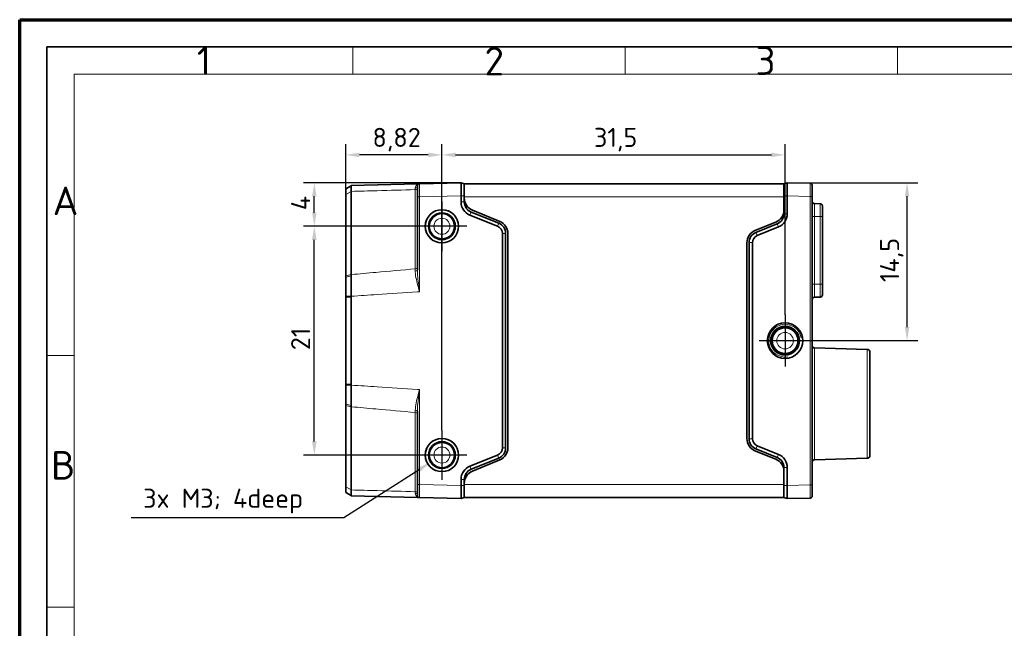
# Model space of a CAD drawing. Header units: millimetres. Extents: x 0 to 210, y 0 to 149.
# Tile 9 of 32: x 0 to 90, y 93 to 149. Entities that reach past the tile are written whole.
import ezdxf

# ---------------------------------------------------------------- set-up
doc = ezdxf.new("R2010")
doc.units = ezdxf.units.MM
doc.header["$LTSCALE"] = 0.5
for name, color, linetype, lineweight in [('Bemaßung (ISO)', 7, 'Continuous', 25), ('Mittelpunktmarkierung (ISO)', 7, 'Continuous', 25), ('Rahmen (ISO)', 7, 'Continuous', 70), ('Sichtbar (ISO)', 7, 'Continuous', 35), ('Sichtbar schmal (ISO)', 7, 'Continuous', 18)]:
    doc.layers.add(name, color=color, linetype=linetype, lineweight=lineweight)
doc.styles.add('Bezeichnungstext (ISO)', font='isocpeur.ttf')
doc.styles.add('Notiztext (ISO)', font='isocpeur.ttf')
doc.dimstyles.new('Standard (ISO)', dxfattribs={"dimscale": 0.5, "dimtxt": 3.5, "dimasz": 2.5, "dimexe": 2, "dimexo": 0, "dimgap": 0.762, "dimtad": 1, "dimtoh": 1, "dimrnd": 1e-08, "dimtxsty": 'Notiztext (ISO)', "dimcen": 0.09, "dimdle": 10, "dimclrd": 256, "dimclre": 256, "dimclrt": 256, "dimazin": 2, "dimtfac": 0.514286, "dimtdec": 3, "dimtmove": 0, "dimatfit": 3, "dimfxl": 1, "dimtolj": 1, "dimlwd": -1, "dimlwe": -1, "dimarcsym": 0})

# ---------------------------------------------------------------- blocks, each defined once
blk = doc.blocks.new('Ränder Basler-A3')
at = {"layer": 'Rahmen (ISO)'}
for p, q in [((-0.16, 0), (-0.16, 297)), ((-0.16, 297), (419.84, 297))]:
    blk.add_line(p, q, dxfattribs=at)
at = {"layer": 'Rahmen (ISO)', "color": 7, "linetype": 'Continuous', "lineweight": 35}
for p, q in [((4.84, 292), (414.84, 292)), ((4.84, 5), (4.84, 292))]:
    blk.add_line(p, q, dxfattribs=at)
at = {"layer": 'Rahmen (ISO)', "color": 7, "linetype": 'Continuous', "lineweight": 18}
for p, q in [((61, 292), (61, 287)), ((111, 292), (111, 287)), ((161, 292), (161, 287)), ((9.84, 287), (409.84, 287)), ((9.84, 10), (9.84, 287)), ((9.84, 235.33), (4.84, 235.33)), ((9.84, 189.16), (4.84, 189.16))]:
    blk.add_line(p, q, dxfattribs=at)
at = {"layer": 'Rahmen (ISO)', "char_height": 5.25, "attachment_point": 4, "style": 'Bezeichnungstext (ISO)'}
for s, insert in [('\\fISOCPEUR|b0|i0;1', (32.36, 289.48)), ('\\fISOCPEUR|b0|i0;2', (85.18, 289.38)), ('\\fISOCPEUR|b0|i0;3', (134.93, 289.48)), ('\\fISOCPEUR|b0|i0;A', (5.89, 263.74)), ('\\fISOCPEUR|b0|i0;B', (5.59, 215.19))]:
    blk.add_mtext(s, dxfattribs=dict(at, insert=insert))
blk = doc.blocks.new('*D9')
at = {"layer": 'Bemaßung (ISO)', "transparency": 16777216}
for p, q in [((70.385, 133.535), (82.385, 133.535)), ((81.385, 120.285), (81.385, 132.285)), ((72.563, 119.035), (82.385, 119.035))]:
    blk.add_line(p, q, dxfattribs=at)
for points in [[(81.176, 132.285), (81.593, 132.285), (81.385, 133.535)], [(81.176, 120.285), (81.593, 120.285), (81.385, 119.035)]]:
    blk.add_solid(points, dxfattribs=at)
at = {"layer": 'Defpoints', "color": 0, "transparency": 16777216}
for p in [(70.385, 133.535), (81.385, 133.535), (72.563, 119.035)]:
    blk.add_point(p, dxfattribs=at)
at = {"layer": 'Bemaßung (ISO)', "transparency": 16777216, "insert": (78.904, 124.404), "char_height": 1.75, "attachment_point": 1, "rotation": 90, "style": 'Notiztext (ISO)'}
blk.add_mtext('\\A1;14,5', dxfattribs=at)
blk = doc.blocks.new('*D10')
at = {"layer": 'Bemaßung (ISO)', "transparency": 16777216}
for p, q in [((38.685, 110.81), (38.685, 137.088)), ((70.185, 121.413), (70.185, 137.088)), ((39.935, 136.088), (68.935, 136.088))]:
    blk.add_line(p, q, dxfattribs=at)
for points in [[(39.935, 136.297), (39.935, 135.88), (38.685, 136.088)], [(68.935, 136.297), (68.935, 135.88), (70.185, 136.088)]]:
    blk.add_solid(points, dxfattribs=at)
at = {"layer": 'Defpoints', "color": 0, "transparency": 16777216}
for p in [(70.185, 136.088), (70.185, 121.413), (38.685, 110.81)]:
    blk.add_point(p, dxfattribs=at)
at = {"layer": 'Bemaßung (ISO)', "transparency": 16777216, "insert": (52.641, 138.569), "char_height": 1.75, "attachment_point": 1, "style": 'Notiztext (ISO)'}
blk.add_mtext('\\A1;31,5', dxfattribs=at)
blk = doc.blocks.new('*D11')
at = {"layer": 'Bemaßung (ISO)', "transparency": 16777216}
for p, q in [((29.865, 113.088), (29.865, 137.088)), ((38.685, 110.81), (38.685, 137.088)), ((37.435, 136.088), (31.115, 136.088))]:
    blk.add_line(p, q, dxfattribs=at)
for points in [[(31.115, 136.297), (31.115, 135.88), (29.865, 136.088)], [(37.435, 136.297), (37.435, 135.88), (38.685, 136.088)]]:
    blk.add_solid(points, dxfattribs=at)
at = {"layer": 'Defpoints', "color": 0, "transparency": 16777216}
for p in [(29.865, 136.088), (29.865, 113.088), (38.685, 110.81)]:
    blk.add_point(p, dxfattribs=at)
at = {"layer": 'Bemaßung (ISO)', "transparency": 16777216, "insert": (32.306, 138.569), "char_height": 1.75, "attachment_point": 1, "style": 'Notiztext (ISO)'}
blk.add_mtext('\\A1;8,82', dxfattribs=at)
blk = doc.blocks.new('*D16')
at = {"layer": 'Bemaßung (ISO)', "transparency": 16777216}
for p, q in [((29.69, 102.788), (36.595, 107.2)), ((10.14, 102.788), (29.69, 102.788))]:
    blk.add_line(p, q, dxfattribs=at)
blk.add_solid([(36.483, 107.375), (36.708, 107.024), (37.649, 107.873)], dxfattribs=at)
at = {"layer": 'Defpoints', "color": 0, "transparency": 16777216}
for p in [(38.685, 108.535), (37.649, 107.873)]:
    blk.add_point(p, dxfattribs=at)
at = {"layer": 'Bemaßung (ISO)', "transparency": 16777216, "insert": (10.14, 105.444), "char_height": 1.75, "attachment_point": 1, "style": 'Notiztext (ISO)'}
blk.add_mtext('\\A1; \\fISOCPEUR|b0|i0;\\H1.7500;3x M3; 4deep', dxfattribs=at)
blk = doc.blocks.new('*D23')
at = {"layer": 'Bemaßung (ISO)', "transparency": 16777216}
for p, q in [((40.435, 133.535), (25.968, 133.535)), ((26.968, 130.785), (26.968, 132.285)), ((36.41, 129.535), (25.968, 129.535))]:
    blk.add_line(p, q, dxfattribs=at)
for points in [[(26.759, 132.285), (27.176, 132.285), (26.968, 133.535)], [(26.759, 130.785), (27.176, 130.785), (26.968, 129.535)]]:
    blk.add_solid(points, dxfattribs=at)
at = {"layer": 'Defpoints', "color": 0, "transparency": 16777216}
for p in [(26.968, 133.535), (40.435, 133.535), (36.41, 129.535)]:
    blk.add_point(p, dxfattribs=at)
at = {"layer": 'Bemaßung (ISO)', "transparency": 16777216, "insert": (24.837, 131.01), "char_height": 1.75, "attachment_point": 1, "rotation": 90, "style": 'Notiztext (ISO)'}
blk.add_mtext('\\A1;4', dxfattribs=at)
blk = doc.blocks.new('*D24')
at = {"layer": 'Bemaßung (ISO)', "transparency": 16777216}
for p, q in [((36.41, 129.535), (25.968, 129.535)), ((26.968, 109.785), (26.968, 128.285)), ((36.41, 108.535), (25.968, 108.535))]:
    blk.add_line(p, q, dxfattribs=at)
for points in [[(26.759, 128.285), (27.176, 128.285), (26.968, 129.535)], [(26.759, 109.785), (27.176, 109.785), (26.968, 108.535)]]:
    blk.add_solid(points, dxfattribs=at)
at = {"layer": 'Defpoints', "color": 0, "transparency": 16777216}
for p in [(26.968, 129.535), (36.41, 129.535), (36.41, 108.535)]:
    blk.add_point(p, dxfattribs=at)
at = {"layer": 'Bemaßung (ISO)', "transparency": 16777216, "insert": (24.837, 118.16), "char_height": 1.75, "attachment_point": 1, "rotation": 90, "style": 'Notiztext (ISO)'}
blk.add_mtext('\\A1;21', dxfattribs=at)

msp = doc.modelspace()

# ---------------------------------------------------------------- linework, layer by layer
at = {"layer": 'Mittelpunktmarkierung (ISO)', "linetype": 'Continuous'}
for p, q in [((38.6848, 131.8098), (38.6848, 127.2598)), ((40.9598, 129.5348), (36.4098, 129.5348)), ((70.1848, 121.4125), (70.1848, 116.657)), ((72.5626, 119.0348), (67.807, 119.0348)), ((38.6848, 110.8098), (38.6848, 106.2598)), ((40.9598, 108.5348), (36.4098, 108.5348))]:
    msp.add_line(p, q, dxfattribs=at)
at = {"layer": 'Sichtbar (ISO)'}
for p, q in [((30.3415, 133.2572), (29.8648, 132.9695)), ((29.8648, 132.9695), (29.8648, 132.4676)), ((30.3415, 133.2572), (30.3643, 133.2711)), ((36.4348, 133.43), (30.3643, 133.2711)), ((36.6296, 133.4351), (36.4348, 133.43)), ((36.4348, 133.2352), (36.4348, 132.2352)), ((40.4348, 133.5348), (36.6296, 133.4351)), ((40.4348, 133.5348), (40.4348, 132.3348)), ((40.7348, 133.4348), (40.4348, 133.5348)), ((40.7348, 133.4348), (70.0848, 133.4348)), ((40.7348, 132.2348), (40.7348, 133.4348)), ((70.3848, 133.5348), (70.0848, 133.4348)), ((70.0848, 132.2348), (70.0848, 133.4348)), ((72.49, 133.4796), (70.3848, 133.5348)), ((70.3848, 132.3348), (70.3848, 133.5348)), ((72.6848, 133.2212), (72.6848, 133.2797)), ((72.6848, 133.2212), (72.6848, 132.8315)), ((29.8648, 132.4676), (29.8648, 132.4625)), ((29.8648, 124.9811), (29.8648, 132.4625)), ((30.3643, 132.7318), (30.3643, 125.1003)), ((36.4348, 132.2352), (36.4348, 125.4943)), ((40.4348, 132.3348), (40.4348, 131.7691)), ((40.7348, 132.2348), (40.7348, 132.1366)), ((40.7348, 132.1366), (40.7348, 131.7691)), ((70.0848, 131.0366), (70.0848, 132.2348)), ((70.3848, 132.3348), (70.3848, 130.6767)), ((72.6848, 132.2798), (72.6848, 132.8315)), ((72.6848, 105.7897), (72.6848, 132.2798)), ((72.8796, 131.6147), (73.42, 131.6005)), ((73.6148, 131.4006), (73.6148, 130.4198)), ((41.2478, 130.5637), (43.797, 129.5338)), ((43.9094, 129.8119), (41.3602, 130.8419)), ((41.4756, 131.0279), (43.994, 129.9847)), ((70.0848, 131.0366), (70.0848, 130.6767)), ((73.6148, 124.2198), (73.6148, 130.4198)), ((67.4256, 129.1333), (69.344, 129.9279)), ((69.4594, 129.7495), (67.5102, 128.9619)), ((67.6226, 128.6838), (69.5718, 129.4713)), ((44.2348, 128.8848), (44.2348, 109.1848)), ((44.5348, 109.1848), (44.5348, 128.8848)), ((44.7348, 109.1934), (44.7348, 128.8761)), ((66.6848, 110.0449), (66.6848, 128.0246)), ((66.8848, 128.0348), (66.8848, 110.0348)), ((67.1848, 110.0348), (67.1848, 128.0348)), ((29.8648, 124.9811), (29.8648, 124.8737)), ((29.8648, 124.8737), (29.8648, 123.1104)), ((73.6148, 124.2198), (73.6148, 123.2389)), ((29.8648, 123.1104), (29.8648, 123.0284)), ((29.8648, 123.0284), (29.8648, 115.0411)), ((30.3648, 115.0411), (30.3648, 123.0284)), ((72.8796, 123.0249), (73.42, 123.039)), ((77.7363, 118.2348), (72.8796, 118.3619)), ((77.9798, 108.4847), (77.9798, 117.9848)), ((29.8648, 115.0411), (29.8648, 114.9591)), ((29.8648, 114.9591), (29.8648, 113.1958)), ((29.8648, 113.1958), (29.8648, 113.0885)), ((29.8648, 105.607), (29.8648, 113.0885)), ((30.3643, 112.9692), (30.3643, 105.3378)), ((36.4348, 112.5752), (36.4348, 105.8343)), ((69.5718, 108.5982), (67.6226, 109.3857)), ((43.797, 108.5357), (41.2478, 107.5058)), ((67.4256, 108.9362), (69.344, 108.1416)), ((67.5102, 109.1076), (69.4594, 108.32)), ((41.3602, 107.2276), (43.9094, 108.2576)), ((41.4756, 107.0416), (43.994, 108.0848)), ((77.7363, 108.2348), (72.8796, 108.1076)), ((70.0848, 107.3929), (70.0848, 107.0329)), ((70.0848, 107.0329), (70.0848, 105.8348)), ((70.3848, 107.3929), (70.3848, 105.7348)), ((36.4348, 105.8343), (36.4348, 104.8343)), ((40.4348, 106.3004), (40.4348, 105.7348)), ((40.7348, 106.3004), (40.7348, 105.9329)), ((40.7348, 105.8348), (40.7348, 105.9329)), ((40.7348, 105.8348), (40.7348, 104.6348)), ((70.0848, 105.8348), (70.0848, 104.6348)), ((72.6848, 105.238), (72.6848, 105.7897)), ((29.8648, 105.607), (29.8648, 105.6019)), ((29.8648, 105.6019), (29.8648, 105.1001)), ((29.8648, 105.1001), (30.3415, 104.8123)), ((40.4348, 105.7348), (40.4348, 104.5348)), ((70.3848, 104.5348), (70.3848, 105.7348)), ((72.6848, 105.238), (72.6848, 104.8483)), ((30.3643, 104.7985), (30.3415, 104.8123)), ((30.3643, 104.7985), (36.4348, 104.6395)), ((36.4348, 104.6395), (36.6296, 104.6344)), ((36.6281, 104.6344), (36.6296, 104.6344)), ((36.6296, 104.6344), (40.4348, 104.5348)), ((40.4348, 104.5348), (40.7348, 104.6348)), ((70.0848, 104.6348), (40.7348, 104.6348)), ((70.3848, 104.5348), (70.0848, 104.6348)), ((70.3848, 104.5348), (72.49, 104.5899)), ((72.6848, 104.7898), (72.6848, 104.8483))]:
    msp.add_line(p, q, dxfattribs=at)
for centre, radius in [((38.6848, 129.5348), 1.525), ((38.6848, 129.5348), 1.2295), ((38.6848, 129.5348), 1.1597), ((70.1848, 119.0348), 1.6278), ((70.1848, 119.0348), 1.3278), ((70.1848, 119.0348), 1.25), ((70.1848, 119.0348), 1.2295), ((70.1848, 119.0348), 1.1863), ((38.6848, 108.5348), 1.525), ((38.6848, 108.5348), 1.2295), ((38.6848, 108.5348), 1.1597)]:
    msp.add_circle(centre, radius, dxfattribs=at)
for centre, radius, start, end in [((36.6348, 133.2352), 0.2, 91.5, 180), ((72.4848, 133.2797), 0.2, 0, 88.5), ((41.9348, 132.1366), 1.2, 180, 247.5), ((41.7348, 131.7691), 1.3, 180, 248), ((41.7348, 131.7691), 1, 180, 248), ((72.8848, 131.8146), 0.2, 180, 268.5), ((73.4148, 131.4006), 0.2, 0, 88.5), ((68.8848, 131.0366), 1.2, 292.5, 0), ((69.0848, 130.6767), 1, 292, 0), ((69.0848, 130.6767), 1.3, 292, 0), ((43.5348, 128.8848), 0.7, 0, 68), ((43.5348, 128.8848), 1, 0, 68), ((43.5348, 128.8761), 1.2, 0, 67.5), ((67.8848, 128.0246), 1.2, 112.5, 180), ((67.8848, 128.0348), 1, 112, 180), ((67.8848, 128.0348), 0.7, 112, 180), ((72.8848, 122.8249), 0.2, 91.5, 180), ((73.4148, 123.2389), 0.2, 271.5, 0), ((72.8848, 118.5619), 0.2, 180, 268.5), ((77.7298, 117.9848), 0.25, 0, 88.5), ((67.8848, 110.0449), 1.2, 180, 247.5), ((67.8848, 110.0348), 1, 180, 248), ((67.8848, 110.0348), 0.7, 180, 248), ((43.5348, 109.1848), 0.7, 292, 0), ((43.5348, 109.1848), 1, 292, 0), ((43.5348, 109.1934), 1.2, 292.5, 0), ((69.0848, 107.3929), 1.3, 0, 68), ((77.7298, 108.4847), 0.25, 271.5, 0), ((68.8848, 107.0329), 1.2, 0, 67.5), ((69.0848, 107.3929), 1, 0, 68), ((72.8848, 107.9076), 0.2, 91.5, 180), ((41.7348, 106.3004), 1.3, 112, 180), ((41.7348, 106.3004), 1, 112, 180), ((41.9348, 105.9329), 1.2, 112.5, 180), ((36.6348, 104.8343), 0.2, 180, 268.5), ((72.4848, 104.7898), 0.2, 271.5, 0)]:
    msp.add_arc(centre, radius, start, end, dxfattribs=at)
for points, knots in [([(30.3643, 132.7372), (30.3643, 132.8236), (30.3643, 132.8999), (30.3643, 133.0333), (30.3643, 133.0899), (30.3643, 133.1353), (30.3643, 133.1807), (30.3643, 133.2148), (30.3643, 133.2598), (30.3643, 133.271), (30.3643, 133.2711)], [-0.23259052, -0.23259052, -0.23259052, -0.23259052, -0.17533829, -0.17533829, -0.1168922, -0.1168922, -0.1168922, -0.0584461, -0.0584461, -0.00081563, -0.00081563, -0.00081563, -0.00081563]), ([(72.6848, 132.8315), (72.6848, 132.8734), (72.6845, 132.9132), (72.6839, 132.9845), (72.6836, 133.0162), (72.6832, 133.0845), (72.6833, 133.1186), (72.684, 133.1818), (72.6848, 133.207), (72.6848, 133.2212)], [-0.065585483, -0.065585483, -0.065585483, -0.065585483, -0.051717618, -0.051717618, -0.039035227, -0.039035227, -0.021779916, -0.021779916, 0, 0, 0, 0]), ([(30.3643, 132.7318), (30.3643, 132.7327), (30.3643, 132.7336), (30.3643, 132.7354), (30.3643, 132.7363), (30.3643, 132.7372)], [-0.233784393, -0.233784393, -0.233784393, -0.233784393, -0.2331874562, -0.2331874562, -0.2325905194, -0.2325905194, -0.2325905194, -0.2325905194]), ([(30.3644, 124.9907), (30.3644, 125.0091), (30.3644, 125.0274), (30.3643, 125.0639), (30.3643, 125.0821), (30.3643, 125.1003)], [1.969539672, 1.969539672, 1.969539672, 1.969539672, 1.9734089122, 1.9734089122, 1.9772781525, 1.9772781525, 1.9772781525, 1.9772781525]), ([(30.3648, 123.1154), (30.3648, 123.2534), (30.3648, 123.3913), (30.3648, 123.6954), (30.3647, 123.8613), (30.3647, 124.0261), (30.3647, 124.1909), (30.3646, 124.3541), (30.3645, 124.676), (30.3644, 124.8348), (30.3644, 124.9907)], [-0.19166774, -0.19166774, -0.19166774, -0.19166774, -0.15027935, -0.15027935, -0.10018623, -0.10018623, -0.10018623, -0.05009312, -0.05009312, 0, 0, 0, 0]), ([(30.3648, 123.0284), (30.3648, 123.0429), (30.3648, 123.0574), (30.3648, 123.0864), (30.3648, 123.1009), (30.3648, 123.1154)], [-0.2003724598, -0.2003724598, -0.2003724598, -0.2003724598, -0.1960200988, -0.1960200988, -0.1916677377, -0.1916677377, -0.1916677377, -0.1916677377]), ([(30.3644, 113.0788), (30.3644, 113.2347), (30.3645, 113.3935), (30.3646, 113.7155), (30.3647, 113.8786), (30.3647, 114.0434), (30.3647, 114.2082), (30.3648, 114.3741), (30.3648, 114.6782), (30.3648, 114.8161), (30.3648, 114.9541)], [-0.20037324, -0.20037324, -0.20037324, -0.20037324, -0.15027993, -0.15027993, -0.10018662, -0.10018662, -0.10018662, -0.05009331, -0.05009331, -0.00870476, -0.00870476, -0.00870476, -0.00870476]), ([(30.3648, 114.9541), (30.3648, 114.9686), (30.3648, 114.9831), (30.3648, 115.0121), (30.3648, 115.0266), (30.3648, 115.0411)], [-0.008704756, -0.008704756, -0.008704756, -0.008704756, -0.0043523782, -0.0043523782, -0.0000000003, -0.0000000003, -0.0000000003, -0.0000000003]), ([(30.3643, 112.9692), (30.3643, 112.9874), (30.3643, 113.0056), (30.3644, 113.0421), (30.3644, 113.0604), (30.3644, 113.0788)], [1.1643145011, 1.1643145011, 1.1643145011, 1.1643145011, 1.1681837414, 1.1681837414, 1.1720529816, 1.1720529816, 1.1720529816, 1.1720529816]), ([(30.3643, 105.3323), (30.3643, 105.3332), (30.3643, 105.3341), (30.3643, 105.3359), (30.3643, 105.3369), (30.3643, 105.3378)], [-0.0011938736, -0.0011938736, -0.0011938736, -0.0011938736, -0.0005969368, -0.0005969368, 0, 0, 0, 0]), ([(30.3643, 104.7985), (30.3643, 104.7985), (30.3643, 104.8097), (30.3643, 104.8547), (30.3643, 104.8888), (30.3643, 104.9342), (30.3643, 104.9796), (30.3643, 105.0362), (30.3643, 105.1696), (30.3643, 105.2459), (30.3643, 105.3323)], [-0.23296877, -0.23296877, -0.23296877, -0.23296877, -0.17533829, -0.17533829, -0.1168922, -0.1168922, -0.1168922, -0.0584461, -0.0584461, -0.00119387, -0.00119387, -0.00119387, -0.00119387]), ([(72.6848, 104.8483), (72.6848, 104.8572), (72.6845, 104.8705), (72.6839, 104.9041), (72.6836, 104.9237), (72.6832, 104.9777), (72.6833, 105.0147), (72.684, 105.1105), (72.6848, 105.1716), (72.6848, 105.238)], [-0.065585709, -0.065585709, -0.065585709, -0.065585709, -0.0518707, -0.0518707, -0.039270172, -0.039270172, -0.021997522, -0.021997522, 0, 0, 0, 0])]:
    msp.add_open_spline(points, degree=3, knots=knots, dxfattribs=at)
at = {"layer": 'Sichtbar schmal (ISO)'}
for p, q in [((36.24, 125.6247), (36.24, 132.8989)), ((29.8648, 132.4676), (30.3643, 132.7372)), ((30.3643, 132.7318), (29.8648, 132.4625)), ((36.6348, 132.2352), (36.4348, 132.2352)), ((36.6348, 132.2352), (40.4348, 132.3348)), ((36.6348, 123.5152), (36.6348, 132.2352)), ((40.4348, 132.3348), (40.7348, 132.3348)), ((70.0848, 132.2348), (40.7348, 132.2348)), ((70.3848, 132.3348), (70.0848, 132.3348)), ((70.3848, 132.3348), (72.4848, 132.2798)), ((72.4848, 132.2798), (72.4848, 105.7897)), ((72.4848, 132.2798), (72.6848, 132.2798)), ((40.4348, 131.7691), (40.7348, 131.7691)), ((72.8796, 131.6147), (72.8796, 130.4198)), ((73.42, 130.4198), (73.42, 131.6005)), ((41.2478, 130.5637), (41.3602, 130.8419)), ((70.0848, 130.6767), (70.3848, 130.6767)), ((72.8796, 130.4198), (72.6848, 130.4198)), ((72.8796, 124.2198), (72.8796, 130.4198)), ((72.8796, 130.4198), (73.42, 130.4198)), ((73.42, 130.4198), (73.42, 124.2198)), ((73.6148, 130.4198), (73.42, 130.4198)), ((43.797, 129.5338), (43.9094, 129.8119)), ((69.5718, 129.4713), (69.4594, 129.7495)), ((44.2348, 128.8848), (44.5348, 128.8848)), ((67.6226, 128.6838), (67.5102, 128.9619)), ((67.1848, 128.0348), (66.8848, 128.0348)), ((29.8648, 124.9811), (30.3643, 125.1003)), ((30.3644, 124.9907), (29.8648, 124.8737)), ((72.8796, 124.2198), (72.6848, 124.2198)), ((72.8796, 124.2198), (72.8796, 123.0249)), ((72.8796, 124.2198), (73.42, 124.2198)), ((73.42, 123.039), (73.42, 124.2198)), ((73.6148, 124.2198), (73.42, 124.2198)), ((29.8648, 123.1104), (30.3648, 123.1154)), ((30.3648, 123.0284), (29.8648, 123.0284)), ((72.8796, 118.3619), (72.8796, 108.1076)), ((77.7363, 108.2348), (77.7363, 118.2348)), ((29.8648, 115.0411), (30.3648, 115.0411)), ((30.3648, 114.9541), (29.8648, 114.9591)), ((36.6348, 105.8343), (36.6348, 114.5544)), ((29.8648, 113.1958), (30.3644, 113.0788)), ((30.3643, 112.9692), (29.8648, 113.0885)), ((36.24, 105.1707), (36.24, 112.4448)), ((67.1848, 110.0348), (66.8848, 110.0348)), ((67.6226, 109.3857), (67.5102, 109.1076)), ((43.797, 108.5357), (43.9094, 108.2576)), ((44.2348, 109.1848), (44.5348, 109.1848)), ((69.5718, 108.5982), (69.4594, 108.32)), ((41.2478, 107.5058), (41.3602, 107.2276)), ((70.3848, 107.3929), (70.0848, 107.3929)), ((36.6348, 105.8343), (36.4348, 105.8343)), ((40.4348, 105.7348), (36.6348, 105.8343)), ((40.7348, 106.3004), (40.4348, 106.3004)), ((40.7348, 105.8348), (70.0848, 105.8348)), ((72.4848, 105.7897), (70.3848, 105.7348)), ((72.4848, 105.7897), (72.6848, 105.7897)), ((29.8648, 105.607), (30.3643, 105.3378)), ((30.3643, 105.3323), (29.8648, 105.6019)), ((40.7348, 105.7348), (40.4348, 105.7348)), ((70.3848, 105.7348), (70.0848, 105.7348))]:
    msp.add_line(p, q, dxfattribs=at)
for centre, radius in [((38.6848, 129.5348), 1.1359), ((38.6848, 129.5348), 0.7359), ((70.1848, 119.0348), 1.1622), ((70.1848, 119.0348), 0.7623), ((38.6848, 108.5348), 1.1359), ((38.6848, 108.5348), 0.7359)]:
    msp.add_circle(centre, radius, dxfattribs=at)
for centre in [(38.6848, 129.5348), (70.1848, 119.0348), (38.6848, 108.5348)]:
    msp.add_arc(centre, 1.5, 10, 280, dxfattribs=at)
for centre, ratio, start_param, end_param in [((36.2348, 133.0777), 0.8947524, 4.7385689, 6.2831853), ((36.2348, 133.2352), 0.9250385, 4.7389501, 6.2831853), ((36.2348, 125.7097), 0.425297, 4.7385689, 6.2831853), ((36.2348, 125.4943), 0.3839955, 4.736031, 6.2831853), ((36.2348, 112.5752), 0.3839955, 0, 1.5471543), ((36.2348, 112.3598), 0.425297, 0, 1.5446164), ((36.2348, 104.9918), 0.8947524, 0, 1.5446164), ((36.2348, 104.8343), 0.9250385, 0, 1.5442352)]:
    msp.add_ellipse(centre, major_axis=(0.2, 0), ratio=ratio, start_param=start_param, end_param=end_param, dxfattribs=at)
for points, knots in [([(30.3643, 132.7372), (31.1577, 132.759), (31.951, 132.7809), (32.7443, 132.8027), (33.9096, 132.8348), (35.0748, 132.8668), (36.24, 132.8989)], [-1.50758975, -1.50758975, -1.50758975, -1.50758975, -1.26950616, -1.26950616, -1.26950616, -0.91980895, -0.91980895, -0.91980895, -0.91980895]), ([(36.2401, 133.0502), (36.2401, 133.0271), (36.2401, 133.0028), (36.2401, 132.9524), (36.24, 132.9261), (36.24, 132.8989)], [-0.038083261, -0.038083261, -0.038083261, -0.038083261, -0.019041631, -0.019041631, 0, 0, 0, 0]), ([(36.6296, 133.4351), (36.5098, 133.432), (36.3892, 133.3774), (36.2696, 133.2114), (36.2401, 133.1378), (36.2401, 133.0502)], [-0.00105274, -0.00105274, -0.00105274, -0.00105274, 0.13330315, 0.13330315, 0.20524604, 0.20524604, 0.20524604, 0.20524604]), ([(36.6348, 132.2352), (36.6346, 132.2884), (36.6343, 132.3416), (36.6332, 132.603), (36.6323, 132.804), (36.631, 133.0985), (36.6306, 133.2061), (36.6299, 133.345), (36.6298, 133.3883), (36.6296, 133.4275), (36.6296, 133.4351), (36.6296, 133.4351)], [-0.15706855, -0.15706855, -0.15706855, -0.15706855, -0.14377711, -0.14377711, -0.09112634, -0.09112634, -0.05062574, -0.05062574, -0.01947144, -0.01947144, 0, 0, 0, 0]), ([(72.49, 133.4796), (72.49, 133.4796), (72.49, 133.4761), (72.4899, 133.4412), (72.4895, 133.3571), (72.4885, 133.1289), (72.4879, 133.0034), (72.4869, 132.7527), (72.4863, 132.6343), (72.4855, 132.4356), (72.4851, 132.3577), (72.4848, 132.2798)], [-0.15706853, -0.15706853, -0.15706853, -0.15706853, -0.14378726, -0.14378726, -0.09113277, -0.09113277, -0.05062932, -0.05062932, -0.01947281, -0.01947281, 0, 0, 0, 0]), ([(36.24, 125.6247), (35.0293, 125.5211), (33.8187, 125.4149), (32.6082, 125.3059), (31.8602, 125.2385), (31.1122, 125.17), (30.3643, 125.1003)], [-1.22027042, -1.22027042, -1.22027042, -1.22027042, -0.85636571, -0.85636571, -0.85636571, -0.63150726, -0.63150726, -0.63150726, -0.63150726]), ([(36.2395, 125.4176), (36.2392, 125.2779), (36.2521, 125.1356), (36.3054, 124.7622), (36.3572, 124.5307), (36.4827, 124.038), (36.559, 123.7759), (36.6348, 123.5152)], [0, 0, 0, 0, 0.04718405, 0.04718405, 0.12267854, 0.12267854, 0.20725241, 0.20725241, 0.20725241, 0.20725241]), ([(36.24, 125.6247), (36.2399, 125.5905), (36.2399, 125.5562), (36.2397, 125.4871), (36.2396, 125.4524), (36.2395, 125.4176)], [-0.023555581, -0.023555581, -0.023555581, -0.023555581, -0.01177779, -0.01177779, 0, 0, 0, 0]), ([(36.6348, 123.5152), (36.5966, 123.7865), (36.5581, 124.0592), (36.4947, 124.5718), (36.4685, 124.8127), (36.4414, 125.2011), (36.4348, 125.3491), (36.4348, 125.4943)], [-0.20725241, -0.20725241, -0.20725241, -0.20725241, -0.12267854, -0.12267854, -0.04718405, -0.04718405, 0, 0, 0, 0]), ([(30.3648, 123.1154), (31.1562, 123.1679), (31.9476, 123.2196), (32.739, 123.2705), (33.9708, 123.3497), (35.2028, 123.4271), (36.4348, 123.5029)], [0.61843468, 0.61843468, 0.61843468, 0.61843468, 0.85636571, 0.85636571, 0.85636571, 1.22667049, 1.22667049, 1.22667049, 1.22667049]), ([(36.4348, 114.5666), (35.2028, 114.6424), (33.9708, 114.7198), (32.739, 114.799), (31.9476, 114.8499), (31.1562, 114.9016), (30.3648, 114.9541)], [1.31217861, 1.31217861, 1.31217861, 1.31217861, 1.68248332, 1.68248332, 1.68248332, 1.92041442, 1.92041442, 1.92041442, 1.92041442]), ([(36.6348, 114.5544), (36.6138, 114.482), (36.5927, 114.4096), (36.4713, 113.9877), (36.374, 113.6392), (36.2677, 113.0764), (36.239, 112.8612), (36.2395, 112.6519)], [-0.00104135, -0.00104135, -0.00104135, -0.00104135, 0.0224189, 0.0224189, 0.13552177, 0.13552177, 0.20621106, 0.20621106, 0.20621106, 0.20621106]), ([(36.4348, 112.5752), (36.4348, 112.7927), (36.4494, 113.0167), (36.5033, 113.6021), (36.5523, 113.9647), (36.6136, 114.4037), (36.6242, 114.4791), (36.6348, 114.5544)], [-0.20621106, -0.20621106, -0.20621106, -0.20621106, -0.13552177, -0.13552177, -0.0224189, -0.0224189, 0.00104135, 0.00104135, 0.00104135, 0.00104135]), ([(30.3643, 112.9692), (31.1122, 112.8995), (31.8602, 112.831), (32.6082, 112.7636), (33.8187, 112.6546), (35.0293, 112.5484), (36.24, 112.4448)], [-1.90734184, -1.90734184, -1.90734184, -1.90734184, -1.68248332, -1.68248332, -1.68248332, -1.31857869, -1.31857869, -1.31857869, -1.31857869]), ([(36.2395, 112.6519), (36.2396, 112.6171), (36.2397, 112.5824), (36.2399, 112.5133), (36.2399, 112.479), (36.24, 112.4448)], [-0.023555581, -0.023555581, -0.023555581, -0.023555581, -0.01177779, -0.01177779, 0, 0, 0, 0]), ([(36.6296, 104.6344), (36.6296, 104.6344), (36.6296, 104.6379), (36.6297, 104.6728), (36.6301, 104.7569), (36.6311, 104.9851), (36.6316, 105.1106), (36.6327, 105.3613), (36.6332, 105.4798), (36.6341, 105.6785), (36.6345, 105.7564), (36.6348, 105.8343)], [-0.15706853, -0.15706853, -0.15706853, -0.15706853, -0.14378726, -0.14378726, -0.09113277, -0.09113277, -0.05062932, -0.05062932, -0.01947281, -0.01947281, 0, 0, 0, 0]), ([(72.4848, 105.7897), (72.485, 105.7366), (72.4853, 105.6834), (72.4864, 105.422), (72.4873, 105.221), (72.4886, 104.9265), (72.489, 104.8189), (72.4896, 104.68), (72.4898, 104.6367), (72.49, 104.5975), (72.49, 104.5899), (72.49, 104.5899)], [-0.15706855, -0.15706855, -0.15706855, -0.15706855, -0.14377711, -0.14377711, -0.09112634, -0.09112634, -0.05062574, -0.05062574, -0.01947144, -0.01947144, 0, 0, 0, 0]), ([(36.24, 105.1707), (35.0748, 105.2027), (33.9096, 105.2348), (32.7443, 105.2668), (31.951, 105.2887), (31.1577, 105.3105), (30.3643, 105.3323)], [-1.21797446, -1.21797446, -1.21797446, -1.21797446, -0.86827717, -0.86827717, -0.86827717, -0.63019366, -0.63019366, -0.63019366, -0.63019366]), ([(36.24, 105.1707), (36.24, 105.1434), (36.2401, 105.1171), (36.2401, 105.0667), (36.2401, 105.0425), (36.2401, 105.0193)], [-0.038083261, -0.038083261, -0.038083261, -0.038083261, -0.019041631, -0.019041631, 0, 0, 0, 0]), ([(36.2401, 105.0193), (36.2401, 104.9603), (36.2538, 104.9076), (36.3093, 104.7887), (36.3627, 104.7335), (36.4864, 104.6567), (36.558, 104.6363), (36.6296, 104.6344)], [0, 0, 0, 0, 0.04845025, 0.04845025, 0.12597066, 0.12597066, 0.20629878, 0.20629878, 0.20629878, 0.20629878])]:
    msp.add_open_spline(points, degree=3, knots=knots, dxfattribs=at)
for points in [[(36.4348, 123.5029), (36.5015, 123.507), (36.5681, 123.5111), (36.6348, 123.5152)], [(36.6348, 114.5544), (36.5681, 114.5584), (36.5015, 114.5625), (36.4348, 114.5666)]]:
    msp.add_open_spline(points, degree=3, dxfattribs=at)

# ---------------------------------------------------------------- block references
at = {"xscale": 0.5, "yscale": 0.5, "zscale": 0.5}
msp.add_blockref('Ränder Basler-A3', (0, 0), dxfattribs=at)

# ---------------------------------------------------------------- dimensions: what is measured, and where the dimension line sits
at = {"layer": 'Bemaßung (ISO)'}
for base, p1, p2, angle, picture, middle in [((29.8648, 136.0885), (38.6848, 110.8098), (29.8648, 113.0885), 180, '*D11', (34.2748, 136.0885)), ((70.1848, 136.0885), (38.6848, 110.8098), (70.1848, 121.4125), 180, '*D10', (54.4348, 136.0885)), ((26.9676, 133.5348), (36.4098, 129.5348), (40.4348, 133.5348), 90, '*D23', (26.9676, 131.5348)), ((81.3848, 133.5348), (72.5626, 119.0348), (70.3848, 133.5348), 90, '*D9', (81.3848, 126.2848)), ((26.9676, 129.5348), (36.4098, 108.5348), (36.4098, 129.5348), 90, '*D24', (26.9676, 119.0348))]:
    dim = msp.add_linear_dim(base=base, p1=p1, p2=p2, angle=angle, dimstyle='Standard (ISO)', override={"dimgap": 0.762, "dimtoh": 0, "dimdec": 2, "dimtol": 0, "dimlim": 0, "dimtp": 0, "dimtm": 0, "dimtdec": 3, "dimtofl": 0, "dimatfit": 1}, dxfattribs=at)
    dim.commit()
    dim.dimension.update_dxf_attribs({"geometry": picture, "text_midpoint": middle, "dimtype": 160})
dim = msp.add_radius_dim(center=(38.6848, 108.5348), mpoint=(37.6487, 107.8728), text=' \\fISOCPEUR|b0|i0;\\H1.7500;3x M3; 4deep', dimstyle='Standard (ISO)', override={"dimgap": 0.762, "dimtih": 1, "dimdec": 2, "dimlfac": 1, "dimcen": 0, "dimtol": 0, "dimlim": 0, "dimtp": 0, "dimtm": 0, "dimtdec": 3, "dimtofl": 0}, dxfattribs=at)
dim.commit()
dim.dimension.update_dxf_attribs({"geometry": '*D16', "text_midpoint": (17.709, 102.7879), "dimtype": 164})

doc.saveas('drawing.dxf')
